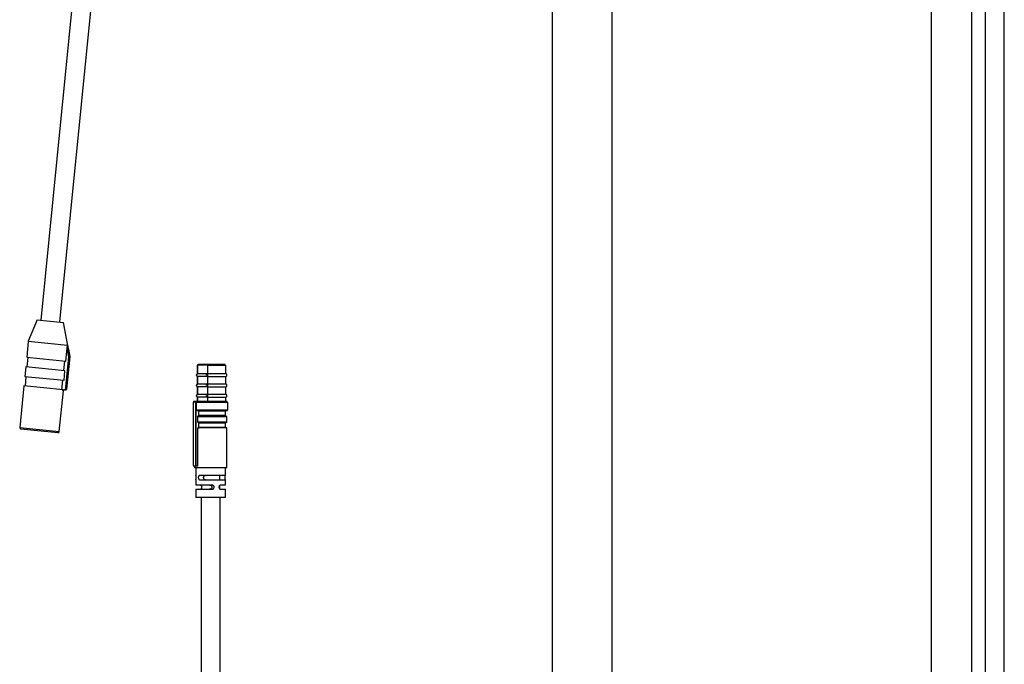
# Model space of a CAD drawing. Header units: millimetres. Extents: x 121 to 193, y 14 to 189.
# Tile 2 of 7: x 135 to 176, y 68 to 95. Entities that reach past the tile are written whole.
import ezdxf

# ---------------------------------------------------------------- set-up
doc = ezdxf.new("R2010")
doc.units = ezdxf.units.MM

msp = doc.modelspace()

# ---------------------------------------------------------------- linework, layer by layer
at = {"color": 7, "linetype": 'Continuous', "lineweight": 25}
for p, q in [((173.143, 115.301), (173.143, 19.672)), ((174.843, 19.672), (174.843, 115.301)), ((175.393, 115.301), (175.393, 41.505)), ((176.193, 41.505), (176.193, 115.301)), ((138.116, 103.726), (136.007, 82.513)), ((136.803, 82.434), (138.92, 103.729)), ((157.343, 102.666), (157.343, 42.666)), ((159.843, 42.666), (159.843, 102.666)), ((135.858, 82.528), (135.489, 81.628)), ((135.858, 82.528), (136.405, 82.473)), ((136.405, 82.473), (136.953, 82.419)), ((137.224, 81.015), (136.953, 82.419)), ((135.486, 81.617), (135.421, 80.963)), ((137.126, 81.454), (135.486, 81.617)), ((135.489, 81.628), (137.128, 81.465)), ((137.057, 80.8), (137.111, 81.343)), ((137.182, 80.985), (137.111, 81.343)), ((135.421, 80.963), (137.057, 80.8)), ((135.471, 80.958), (135.431, 80.56)), ((137.044, 79.596), (137.182, 80.985)), ((137.222, 80.981), (137.088, 79.632)), ((137.182, 80.985), (137.221, 80.992)), ((137.222, 80.981), (137.182, 80.985)), ((137.223, 81.015), (137.224, 81.017)), ((135.381, 80.565), (135.342, 80.167)), ((137.018, 80.402), (135.381, 80.565)), ((136.967, 80.407), (137.007, 80.806)), ((142.55, 80.639), (142.55, 80.278)), ((142.55, 80.639), (142.551, 80.639)), ((142.958, 80.639), (142.551, 80.639)), ((142.551, 80.278), (142.551, 80.639)), ((142.976, 80.659), (142.57, 80.659)), ((142.958, 80.639), (142.972, 80.639)), ((142.958, 80.639), (142.958, 80.278)), ((142.972, 80.639), (143.723, 80.639)), ((142.972, 80.278), (142.972, 80.639)), ((143.723, 80.278), (143.723, 80.639)), ((135.342, 80.167), (136.978, 80.004)), ((135.392, 80.162), (135.352, 79.764)), ((136.978, 80.004), (137.018, 80.402)), ((142.551, 80.278), (142.55, 80.278)), ((142.55, 80.16), (142.55, 79.848)), ((142.55, 80.16), (142.551, 80.16)), ((142.958, 80.278), (142.551, 80.278)), ((142.958, 80.16), (142.551, 80.16)), ((142.551, 79.848), (142.551, 80.16)), ((142.972, 80.278), (142.958, 80.278)), ((142.958, 80.16), (142.972, 80.16)), ((142.958, 80.16), (142.958, 79.848)), ((143.723, 80.278), (142.972, 80.278)), ((142.972, 80.16), (143.723, 80.16)), ((142.972, 79.848), (142.972, 80.16)), ((143.723, 79.848), (143.723, 80.16)), ((135.302, 79.769), (135.13, 78.038)), ((136.939, 79.606), (135.302, 79.769)), ((136.888, 79.611), (136.928, 80.009)), ((142.551, 79.848), (142.55, 79.848)), ((142.55, 79.73), (142.55, 79.418)), ((142.55, 79.73), (142.551, 79.73)), ((142.958, 79.848), (142.551, 79.848)), ((142.958, 79.73), (142.551, 79.73)), ((142.551, 79.418), (142.551, 79.73)), ((142.972, 79.848), (142.958, 79.848)), ((142.958, 79.73), (142.972, 79.73)), ((142.958, 79.73), (142.958, 79.418)), ((143.723, 79.848), (142.972, 79.848)), ((142.972, 79.73), (143.723, 79.73)), ((142.972, 79.418), (142.972, 79.73)), ((143.723, 79.418), (143.723, 79.73)), ((136.782, 77.873), (136.95, 79.565)), ((136.935, 79.567), (136.939, 79.606)), ((136.95, 79.565), (136.935, 79.567)), ((137.044, 79.596), (136.979, 79.602)), ((142.551, 79.418), (142.55, 79.418)), ((142.55, 79.3), (142.55, 79.119)), ((142.55, 79.3), (142.551, 79.3)), ((142.958, 79.418), (142.551, 79.418)), ((142.958, 79.3), (142.551, 79.3)), ((142.551, 79.119), (142.551, 79.3)), ((142.972, 79.418), (142.958, 79.418)), ((142.958, 79.3), (142.972, 79.3)), ((142.958, 79.3), (142.958, 79.119)), ((143.723, 79.418), (142.972, 79.418)), ((142.972, 79.3), (143.723, 79.3)), ((142.972, 79.119), (142.972, 79.3)), ((143.723, 79.119), (143.723, 79.3)), ((142.364, 79.099), (142.364, 76.439)), ((142.469, 79.099), (142.364, 79.099)), ((142.374, 79.119), (142.374, 79.099)), ((142.496, 79.119), (142.374, 79.119)), ((142.469, 76.439), (142.469, 79.099)), ((142.469, 79.099), (142.488, 79.099)), ((142.488, 76.439), (142.488, 79.099)), ((142.496, 76.419), (142.496, 79.119)), ((142.529, 79.119), (142.496, 79.119)), ((142.51, 79.099), (143.813, 79.099)), ((142.51, 78.759), (142.51, 79.099)), ((143.813, 78.759), (143.813, 79.099)), ((143.813, 78.759), (142.51, 78.759)), ((142.557, 78.499), (143.763, 78.499)), ((142.557, 78.259), (142.557, 78.499)), ((142.604, 78.539), (142.604, 78.719)), ((143.713, 78.719), (142.604, 78.719)), ((143.713, 78.539), (142.604, 78.539)), ((143.713, 78.539), (143.713, 78.719)), ((143.763, 78.259), (143.763, 78.499)), ((135.13, 78.038), (136.782, 77.873)), ((143.763, 78.259), (142.557, 78.259)), ((142.604, 78.039), (142.604, 78.219)), ((143.713, 78.219), (142.604, 78.219)), ((143.713, 78.039), (142.604, 78.039)), ((143.713, 78.039), (143.713, 78.219)), ((136.716, 77.82), (135.184, 77.972)), ((143.763, 78.019), (142.557, 78.019)), ((142.557, 76.419), (142.557, 78.019)), ((143.763, 76.349), (143.763, 78.019)), ((142.364, 76.439), (142.469, 76.439)), ((142.374, 76.439), (142.374, 76.419)), ((142.496, 76.419), (142.374, 76.419)), ((142.423, 76.419), (142.423, 76.349)), ((142.469, 76.439), (142.488, 76.439)), ((142.557, 76.419), (142.496, 76.419)), ((143.763, 76.349), (142.423, 76.349)), ((142.473, 76.349), (142.473, 76.039)), ((142.475, 76.039), (142.473, 76.039)), ((143.713, 76.039), (142.638, 76.039)), ((143.478, 75.871), (143.478, 76.026)), ((143.713, 76.039), (143.713, 76.349)), ((142.473, 75.859), (142.473, 75.639)), ((142.473, 75.859), (142.475, 75.859)), ((143.148, 75.639), (142.473, 75.639)), ((142.638, 75.859), (143.713, 75.859)), ((142.708, 75.639), (142.708, 75.459)), ((143.478, 75.473), (143.478, 75.625)), ((143.713, 75.639), (143.514, 75.639)), ((143.713, 75.639), (143.713, 75.859)), ((142.473, 75.459), (142.473, 75.119)), ((142.473, 75.459), (143.148, 75.459)), ((143.514, 75.459), (143.713, 75.459)), ((143.713, 75.119), (143.713, 75.459)), ((143.713, 75.119), (142.473, 75.119)), ((142.693, 75.119), (142.693, 35.119)), ((143.493, 35.119), (143.493, 75.119))]:
    msp.add_line(p, q, dxfattribs=at)
for centre, radius, start, end in [((135.526, 81.613), 0.04, 157.6928, 174.3238), ((137.188, 80.984), 0.034, 354.3598, 14.0602), ((142.571, 80.64), 0.0192, 92.7023, 182.4686), ((142.977, 80.64), 0.0192, 92.7023, 182.4686), ((142.566, 80.219), 0.0609, 103.8768, 256.1232), ((142.972, 80.219), 0.0609, 103.8768, 256.1232), ((142.566, 79.789), 0.0609, 103.8768, 256.1232), ((142.972, 79.789), 0.0609, 103.8768, 256.1232), ((136.99, 79.561), 0.04, 84.3238, 174.3238), ((137.048, 79.636), 0.04, 264.3238, 354.3238), ((142.566, 79.359), 0.0609, 103.8768, 256.1232), ((142.972, 79.359), 0.0609, 103.8768, 256.1232), ((135.19, 78.032), 0.06, 174.3238, 264.3238), ((136.722, 77.879), 0.06, 264.3238, 354.3238)]:
    msp.add_arc(centre, radius, start, end, dxfattribs=at)
for points, knots in [([(137.111, 81.343), (137.114, 81.37), (137.118, 81.405), (137.124, 81.442), (137.126, 81.451), (137.126, 81.454)], [0, 0, 0, 0, 0.698781, 0.907023, 1, 1, 1, 1]), ([(137.128, 81.465), (137.128, 81.465), (137.128, 81.461), (137.127, 81.457), (137.126, 81.454)], [0, 0, 0, 0, 0.036006, 1, 1, 1, 1]), ([(137.128, 81.465), (137.133, 81.439), (137.159, 81.308), (137.19, 81.15), (137.215, 81.019), (137.221, 80.992)], [0, 0, 0, 0, 0.166017, 0.830085, 1, 1, 1, 1]), ([(137.221, 80.992), (137.221, 80.998), (137.223, 81.013), (137.223, 81.014), (137.223, 81.015)], [0, 0, 0, 0, 0.352002, 1, 1, 1, 1]), ([(137.224, 81.003), (137.224, 81.003), (137.224, 81.002), (137.222, 80.986), (137.222, 80.981)], [0, 0, 0, 0, 0.649582, 1, 1, 1, 1]), ([(142.552, 80.639), (142.553, 80.641), (142.553, 80.645), (142.555, 80.65), (142.558, 80.654), (142.563, 80.658), (142.567, 80.658), (142.57, 80.659)], [0, 0, 0, 0, 0.239595, 0.366178, 0.500672, 0.750336, 1, 1, 1, 1]), ([(142.976, 80.659), (142.975, 80.658), (142.974, 80.658), (142.973, 80.654), (142.973, 80.65), (142.972, 80.645), (142.972, 80.641), (142.972, 80.639)], [0, 0, 0, 0, 0.249664, 0.499328, 0.633822, 0.760405, 1, 1, 1, 1]), ([(143.698, 80.659), (143.699, 80.659), (143.705, 80.659), (143.666, 80.659), (143.578, 80.659), (143.443, 80.659), (143.285, 80.659), (143.125, 80.659), (143.024, 80.659), (142.976, 80.659)], [0, 0, 0, 0, 0.046115, 0.209646, 0.380541, 0.551436, 0.714968, 0.86551, 1, 1, 1, 1]), ([(142.552, 80.16), (142.548, 80.161), (142.538, 80.164), (142.524, 80.176), (142.515, 80.191), (142.51, 80.206), (142.509, 80.219), (142.51, 80.231), (142.515, 80.247), (142.524, 80.262), (142.538, 80.274), (142.548, 80.277), (142.552, 80.278)], [0, 0, 0, 0, 0.097502, 0.215095, 0.351313, 0.424845, 0.5, 0.575155, 0.648687, 0.784905, 0.902498, 1, 1, 1, 1]), ([(142.972, 80.278), (142.971, 80.277), (142.969, 80.274), (142.966, 80.262), (142.964, 80.247), (142.963, 80.231), (142.962, 80.219), (142.963, 80.206), (142.964, 80.191), (142.966, 80.176), (142.969, 80.164), (142.971, 80.161), (142.972, 80.16)], [0, 0, 0, 0, 0.097502, 0.215095, 0.351313, 0.424845, 0.5, 0.575155, 0.648687, 0.784905, 0.902498, 1, 1, 1, 1]), ([(143.723, 80.16), (143.728, 80.161), (143.74, 80.164), (143.756, 80.176), (143.767, 80.191), (143.772, 80.206), (143.773, 80.219), (143.772, 80.231), (143.767, 80.247), (143.756, 80.262), (143.74, 80.274), (143.728, 80.277), (143.723, 80.278)], [0, 0, 0, 0, 0.0975025, 0.2150949, 0.3513134, 0.424845, 0.5, 0.575155, 0.6486866, 0.7849051, 0.9024975, 1, 1, 1, 1]), ([(142.552, 79.73), (142.548, 79.731), (142.538, 79.734), (142.524, 79.746), (142.515, 79.761), (142.51, 79.776), (142.509, 79.789), (142.51, 79.801), (142.515, 79.817), (142.524, 79.832), (142.538, 79.844), (142.548, 79.847), (142.552, 79.848)], [0, 0, 0, 0, 0.097502, 0.215095, 0.351313, 0.424845, 0.5, 0.575155, 0.648687, 0.784905, 0.902498, 1, 1, 1, 1]), ([(142.972, 79.848), (142.971, 79.847), (142.969, 79.844), (142.966, 79.832), (142.964, 79.817), (142.963, 79.801), (142.962, 79.789), (142.963, 79.776), (142.964, 79.761), (142.966, 79.746), (142.969, 79.734), (142.971, 79.731), (142.972, 79.73)], [0, 0, 0, 0, 0.0975025, 0.2150949, 0.3513134, 0.424845, 0.5, 0.575155, 0.6486866, 0.7849051, 0.9024975, 1, 1, 1, 1]), ([(143.723, 79.73), (143.728, 79.731), (143.74, 79.734), (143.756, 79.746), (143.767, 79.761), (143.772, 79.776), (143.773, 79.789), (143.772, 79.801), (143.767, 79.817), (143.756, 79.832), (143.74, 79.844), (143.728, 79.847), (143.723, 79.848)], [0, 0, 0, 0, 0.0975025, 0.2150949, 0.3513134, 0.424845, 0.5, 0.575155, 0.6486866, 0.7849051, 0.9024975, 1, 1, 1, 1]), ([(136.935, 79.567), (136.936, 79.571), (136.937, 79.58), (136.945, 79.591), (136.956, 79.599), (136.968, 79.603), (136.976, 79.602), (136.979, 79.602)], [0, 0, 0, 0, 0.209828, 0.419592, 0.631154, 0.846455, 1, 1, 1, 1]), ([(142.552, 79.3), (142.548, 79.301), (142.538, 79.304), (142.524, 79.316), (142.515, 79.331), (142.51, 79.346), (142.509, 79.359), (142.51, 79.371), (142.515, 79.387), (142.524, 79.402), (142.538, 79.414), (142.548, 79.417), (142.552, 79.418)], [0, 0, 0, 0, 0.097502, 0.215095, 0.351313, 0.424845, 0.5, 0.575155, 0.648687, 0.784905, 0.902498, 1, 1, 1, 1]), ([(142.972, 79.418), (142.971, 79.417), (142.969, 79.414), (142.966, 79.402), (142.964, 79.387), (142.963, 79.371), (142.962, 79.359), (142.963, 79.346), (142.964, 79.331), (142.966, 79.316), (142.969, 79.304), (142.971, 79.301), (142.972, 79.3)], [0, 0, 0, 0, 0.097502, 0.215095, 0.351313, 0.424845, 0.5, 0.575155, 0.648687, 0.784905, 0.902498, 1, 1, 1, 1]), ([(143.723, 79.3), (143.728, 79.301), (143.74, 79.304), (143.756, 79.316), (143.767, 79.331), (143.772, 79.346), (143.773, 79.359), (143.772, 79.371), (143.767, 79.387), (143.756, 79.402), (143.74, 79.414), (143.728, 79.417), (143.723, 79.418)], [0, 0, 0, 0, 0.0975025, 0.2150949, 0.3513134, 0.424845, 0.5, 0.575155, 0.6486866, 0.7849051, 0.9024975, 1, 1, 1, 1]), ([(142.51, 79.099), (142.51, 79.101), (142.511, 79.105), (142.514, 79.111), (142.518, 79.116), (142.524, 79.118), (142.527, 79.119), (142.529, 79.119)], [0, 0, 0, 0, 0.208724, 0.417379, 0.628025, 0.843087, 1, 1, 1, 1]), ([(143.783, 79.119), (143.784, 79.119), (143.788, 79.119), (143.703, 79.119), (143.578, 79.119), (143.453, 79.119), (143.311, 79.119), (143.161, 79.119), (143.015, 79.119), (142.844, 79.119), (142.668, 79.119), (142.572, 79.119), (142.529, 79.119)], [0, 0, 0, 0, 0.077809, 0.236654, 0.323405, 0.412516, 0.501839, 0.589194, 0.672677, 0.750871, 0.887995, 1, 1, 1, 1]), ([(142.529, 78.739), (142.527, 78.739), (142.522, 78.739), (142.517, 78.743), (142.513, 78.748), (142.51, 78.754), (142.51, 78.757), (142.51, 78.759)], [0, 0, 0, 0, 0.221027, 0.442143, 0.660666, 0.874377, 1, 1, 1, 1]), ([(142.529, 78.739), (142.572, 78.739), (142.669, 78.739), (142.846, 78.739), (143.018, 78.739), (143.165, 78.739), (143.315, 78.739), (143.457, 78.739), (143.581, 78.739), (143.706, 78.739), (143.793, 78.739), (143.796, 78.739), (143.753, 78.739), (143.7, 78.739), (143.682, 78.739)], [0, 0, 0, 0, 0.092467, 0.205557, 0.269962, 0.338635, 0.410382, 0.48362, 0.556556, 0.627442, 0.756968, 0.866587, 0.955804, 1, 1, 1, 1]), ([(142.557, 78.499), (142.557, 78.501), (142.558, 78.505), (142.561, 78.511), (142.565, 78.516), (142.571, 78.518), (142.574, 78.519), (142.576, 78.519)], [0, 0, 0, 0, 0.207782, 0.415484, 0.625468, 0.840545, 1, 1, 1, 1]), ([(142.576, 78.519), (142.617, 78.519), (142.708, 78.519), (142.873, 78.519), (143.032, 78.519), (143.168, 78.519), (143.306, 78.519), (143.436, 78.519), (143.549, 78.519), (143.664, 78.519), (143.742, 78.519), (143.75, 78.519), (143.706, 78.519), (143.686, 78.519)], [0, 0, 0, 0, 0.097114, 0.215601, 0.282957, 0.354701, 0.429599, 0.506022, 0.582128, 0.656124, 0.791506, 0.906331, 1, 1, 1, 1]), ([(142.604, 78.719), (142.604, 78.721), (142.603, 78.725), (142.6, 78.731), (142.596, 78.736), (142.59, 78.738), (142.587, 78.739), (142.585, 78.739)], [0, 0, 0, 0, 0.206925, 0.413753, 0.623333, 0.838805, 1, 1, 1, 1]), ([(142.585, 78.519), (142.587, 78.519), (142.592, 78.519), (142.597, 78.523), (142.602, 78.528), (142.604, 78.534), (142.604, 78.537), (142.604, 78.539)], [0, 0, 0, 0, 0.222666, 0.445425, 0.665282, 0.878981, 1, 1, 1, 1]), ([(142.576, 78.239), (142.574, 78.239), (142.569, 78.239), (142.564, 78.243), (142.559, 78.248), (142.557, 78.254), (142.557, 78.257), (142.557, 78.259)], [0, 0, 0, 0, 0.222085, 0.444275, 0.663396, 0.876902, 1, 1, 1, 1]), ([(142.576, 78.239), (142.616, 78.239), (142.707, 78.239), (142.871, 78.239), (143.029, 78.239), (143.164, 78.239), (143.302, 78.239), (143.432, 78.239), (143.546, 78.239), (143.661, 78.239), (143.738, 78.239), (143.735, 78.239), (143.734, 78.239)], [0, 0, 0, 0, 0.112567, 0.250046, 0.328298, 0.411755, 0.499013, 0.588195, 0.677162, 0.763804, 0.922645, 1, 1, 1, 1]), ([(142.604, 78.219), (142.604, 78.221), (142.603, 78.225), (142.6, 78.231), (142.596, 78.236), (142.59, 78.238), (142.587, 78.239), (142.585, 78.239)], [0, 0, 0, 0, 0.206925, 0.413753, 0.623333, 0.838805, 1, 1, 1, 1]), ([(142.585, 78.019), (142.587, 78.019), (142.592, 78.019), (142.597, 78.023), (142.602, 78.028), (142.604, 78.034), (142.604, 78.037), (142.604, 78.039)], [0, 0, 0, 0, 0.222666, 0.445425, 0.665282, 0.878981, 1, 1, 1, 1]), ([(143.757, 78.245), (143.756, 78.244), (143.753, 78.242), (143.749, 78.239), (143.745, 78.239), (143.742, 78.239)], [0, 0, 0, 0, 0.263605, 0.52154, 1, 1, 1, 1]), ([(143.757, 78.245), (143.758, 78.246), (143.759, 78.248), (143.762, 78.252), (143.762, 78.256), (143.763, 78.259)], [0, 0, 0, 0, 0.263254, 0.521102, 1, 1, 1, 1]), ([(142.475, 75.859), (142.476, 75.86), (142.478, 75.861), (142.483, 75.876), (142.487, 75.9), (142.49, 75.925), (142.491, 75.952), (142.49, 75.979), (142.486, 76.005), (142.482, 76.025), (142.478, 76.037), (142.476, 76.038), (142.475, 76.039)], [0, 0, 0, 0, 0.102069, 0.216018, 0.324207, 0.429263, 0.499967, 0.603819, 0.707661, 0.811779, 0.917283, 1, 1, 1, 1]), ([(142.638, 76.039), (142.637, 76.039), (142.628, 76.039), (142.612, 76.033), (142.595, 76.015), (142.584, 75.99), (142.579, 75.961), (142.58, 75.93), (142.586, 75.902), (142.598, 75.879), (142.614, 75.864), (142.629, 75.859), (142.637, 75.859), (142.638, 75.859)], [0, 0, 0, 0, 0.017894, 0.136127, 0.248231, 0.35525, 0.45987, 0.563755, 0.667518, 0.771458, 0.876272, 0.983609, 1, 1, 1, 1]), ([(142.873, 75.859), (142.872, 75.859), (142.861, 75.859), (142.841, 75.864), (142.82, 75.881), (142.806, 75.907), (142.8, 75.937), (142.8, 75.966), (142.807, 75.994), (142.82, 76.017), (142.84, 76.032), (142.858, 76.038), (142.87, 76.039), (142.873, 76.039)], [0, 0, 0, 0, 0.014794, 0.133804, 0.25333, 0.360008, 0.459932, 0.557935, 0.655621, 0.753711, 0.85379, 0.95962, 1, 1, 1, 1]), ([(143.71, 75.859), (143.71, 75.859), (143.709, 75.859), (143.706, 75.864), (143.701, 75.882), (143.697, 75.908), (143.694, 75.937), (143.695, 75.967), (143.697, 75.996), (143.702, 76.019), (143.706, 76.034), (143.709, 76.039), (143.71, 76.039), (143.71, 76.039)], [0, 0, 0, 0, 0.017894, 0.136127, 0.248231, 0.35525, 0.45987, 0.563755, 0.667518, 0.771458, 0.876272, 0.983609, 1, 1, 1, 1]), ([(142.671, 75.639), (142.679, 75.638), (142.691, 75.637), (142.703, 75.628), (142.708, 75.625)], [0, 0, 0, 0, 0.580252, 1, 1, 1, 1]), ([(143.044, 75.639), (143.047, 75.639), (143.061, 75.638), (143.087, 75.632), (143.116, 75.614), (143.135, 75.587), (143.141, 75.565), (143.143, 75.542), (143.139, 75.52), (143.124, 75.494), (143.102, 75.474), (143.074, 75.461), (143.054, 75.46), (143.044, 75.459)], [0, 0, 0, 0, 0.030152, 0.147155, 0.264634, 0.370234, 0.469808, 0.499902, 0.597888, 0.695854, 0.794451, 0.896274, 1, 1, 1, 1]), ([(143.148, 75.459), (143.158, 75.46), (143.179, 75.461), (143.207, 75.476), (143.228, 75.5), (143.238, 75.525), (143.241, 75.552), (143.237, 75.579), (143.222, 75.605), (143.2, 75.625), (143.174, 75.637), (143.156, 75.638), (143.148, 75.639)], [0, 0, 0, 0, 0.102069, 0.216018, 0.324207, 0.429263, 0.499967, 0.603819, 0.707661, 0.811779, 0.917283, 1, 1, 1, 1]), ([(143.514, 75.639), (143.513, 75.639), (143.503, 75.639), (143.485, 75.633), (143.463, 75.615), (143.448, 75.59), (143.44, 75.561), (143.441, 75.53), (143.451, 75.502), (143.467, 75.479), (143.488, 75.464), (143.504, 75.459), (143.513, 75.459), (143.514, 75.459)], [0, 0, 0, 0, 0.017894, 0.136127, 0.248231, 0.35525, 0.45987, 0.563755, 0.667518, 0.771458, 0.876272, 0.983609, 1, 1, 1, 1]), ([(142.708, 75.472), (142.701, 75.468), (142.69, 75.46), (142.677, 75.459), (142.671, 75.459)], [0, 0, 0, 0, 0.526703, 1, 1, 1, 1])]:
    msp.add_open_spline(points, degree=3, knots=knots, dxfattribs=at)

doc.saveas('drawing.dxf')
